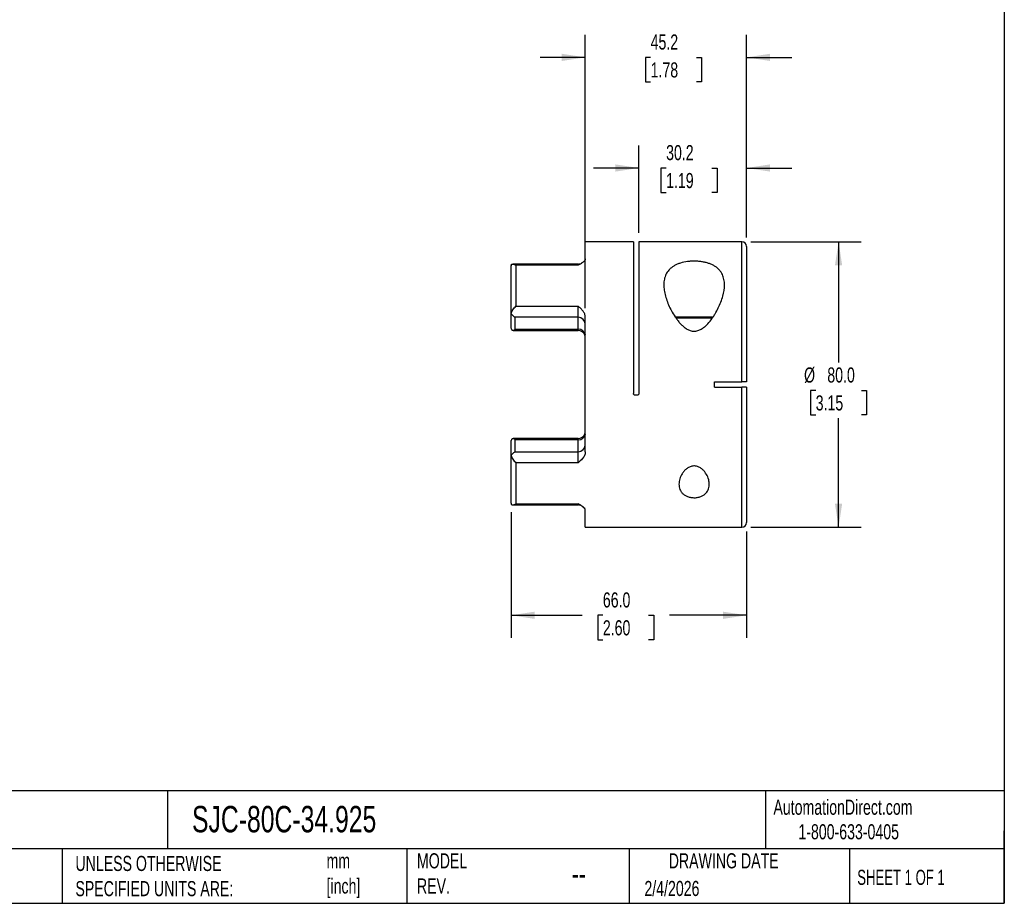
# Model space of a CAD drawing. Header units: millimetres. Extents: x 13 to 546, y 13 to 419.
# Tile 2 of 3: x 270 to 546, y 13 to 260. Entities that reach past the tile are written whole.
import ezdxf

# ---------------------------------------------------------------- set-up
doc = ezdxf.new("R2010")
doc.units = ezdxf.units.MM
doc.header["$LTSCALE"] = 2
doc.linetypes.add('SLD-Solid', pattern=[0])
doc.layers.add('DIMENSIONS', color=140, linetype='SLD-Solid', lineweight=25)
doc.layers.add('TEXT', color=140, linetype='SLD-Solid', lineweight=25)
doc.styles.add('SLDTEXTSTYLE0', font='TXT', dxfattribs={"width": 0.7})
doc.styles.add('SLDTEXTSTYLE1', font='TXT', dxfattribs={"width": 0.65})
doc.dimstyles.new('SLDDIMSTYLE1', dxfattribs={"dimtxt": 4.316016, "dimasz": 6.604, "dimexe": 0, "dimexo": 0.0625, "dimgap": 1.079004, "dimtad": 0, "dimtih": 1, "dimtoh": 1, "dimdec": 1, "dimrnd": 1e-09, "dimzin": 4, "dimdsep": 46, "dimtxsty": 'SLDTEXTSTYLE0', "dimsah": 1, "dimcen": 0.09, "dimadec": 0, "dimazin": 1, "dimtfac": 1, "dimtdec": 1, "dimtofl": 0, "dimtmove": 0, "dimatfit": 3, "dimfxl": 0, "dimfrac": 2, "dimtolj": 1, "dimtzin": 12, "dimarcsym": 0})
doc.dimstyles.new('SLDDIMSTYLE2', dxfattribs={"dimtxt": 4.316016, "dimasz": 6.604, "dimexe": 0, "dimexo": 0.0625, "dimgap": 1.079004, "dimtad": 0, "dimtih": 1, "dimtoh": 1, "dimdec": 1, "dimrnd": 1e-09, "dimzin": 12, "dimdsep": 46, "dimtxsty": 'SLDTEXTSTYLE0', "dimsah": 1, "dimcen": 0.09, "dimadec": 0, "dimazin": 3, "dimtfac": 1, "dimtdec": 1, "dimtmove": 0, "dimatfit": 0, "dimfxl": 0, "dimfrac": 2, "dimtolj": 1, "dimtzin": 12, "dimarcsym": 0})

# ---------------------------------------------------------------- blocks, each defined once
blk = doc.blocks.new('_D_1')
at = {"layer": 'DIMENSIONS'}
for p, q in [((475.1, 198.12), (506, 198.12)), ((499.65, 198.12), (499.65, 164.31)), ((493.23, 156.49), (491.78, 156.49)), ((491.78, 156.49), (491.78, 149.63)), ((506.06, 156.49), (507.51, 156.49)), ((507.51, 156.49), (507.51, 149.63)), ((491.78, 149.63), (493.23, 149.63)), ((507.51, 149.63), (506.06, 149.63)), ((499.65, 118.12), (499.65, 148.66)), ((475.1, 118.12), (506, 118.12))]:
    blk.add_line(p, q, dxfattribs=at)
for points in [[(499.65, 198.12), (498.63, 191.52), (500.66, 191.52)], [(499.65, 118.12), (500.66, 124.73), (498.63, 124.73)]]:
    blk.add_solid(points, dxfattribs=at)
at = {"layer": 'DIMENSIONS', "char_height": 4.233, "attachment_point": 1, "style": 'SLDTEXTSTYLE0'}
for s, insert in [('%%c', (489.97, 162.91)), ('80.0', (496.49, 162.91)), ('3.15', (493.23, 155.08))]:
    blk.add_mtext(s, dxfattribs=dict(at, insert=insert))
blk = doc.blocks.new('_D_2')
at = {"layer": 'DIMENSIONS'}
for p, q in [((443.66, 200.66), (443.66, 225.16)), ((473.86, 199.36), (473.86, 225.16)), ((443.66, 218.81), (430.96, 218.81)), ((451.31, 218.81), (449.86, 218.81)), ((449.86, 218.81), (449.86, 211.95)), ((464.13, 218.81), (465.58, 218.81)), ((465.58, 218.81), (465.58, 211.95)), ((473.86, 218.81), (486.56, 218.81)), ((449.86, 211.95), (451.31, 211.95)), ((465.58, 211.95), (464.13, 211.95))]:
    blk.add_line(p, q, dxfattribs=at)
for points in [[(443.66, 218.81), (437.06, 219.83), (437.06, 217.8)], [(473.86, 218.81), (480.47, 217.8), (480.47, 219.83)]]:
    blk.add_solid(points, dxfattribs=at)
at = {"layer": 'DIMENSIONS', "char_height": 4.233, "attachment_point": 1, "style": 'SLDTEXTSTYLE0'}
for s, insert in [('30.2', (451.31, 225.24)), ('1.19', (451.31, 217.41))]:
    blk.add_mtext(s, dxfattribs=dict(at, insert=insert))
blk = doc.blocks.new('_D_3')
at = {"layer": 'DIMENSIONS'}
for p, q in [((428.66, 179.54), (428.66, 256.17)), ((473.86, 199.36), (473.86, 256.17)), ((428.66, 249.82), (415.96, 249.82)), ((446.97, 249.82), (445.52, 249.82)), ((445.52, 249.82), (445.52, 242.96)), ((459.8, 249.82), (461.25, 249.82)), ((461.25, 249.82), (461.25, 242.96)), ((473.86, 249.82), (486.56, 249.82)), ((445.52, 242.96), (446.97, 242.96)), ((461.25, 242.96), (459.8, 242.96))]:
    blk.add_line(p, q, dxfattribs=at)
for points in [[(428.66, 249.82), (422.06, 250.84), (422.06, 248.81)], [(473.86, 249.82), (480.47, 248.81), (480.47, 250.84)]]:
    blk.add_solid(points, dxfattribs=at)
at = {"layer": 'DIMENSIONS', "char_height": 4.233, "attachment_point": 1, "style": 'SLDTEXTSTYLE0'}
for s, insert in [('45.2', (446.97, 256.25)), ('1.78', (446.97, 248.42))]:
    blk.add_mtext(s, dxfattribs=dict(at, insert=insert))
blk = doc.blocks.new('_D_4')
at = {"layer": 'DIMENSIONS'}
for p, q in [((407.86, 122.32), (407.86, 87.09)), ((473.86, 116.88), (473.86, 87.09)), ((407.86, 93.44), (427.74, 93.44)), ((433.58, 93.44), (432.14, 93.44)), ((432.14, 93.44), (432.14, 86.58)), ((446.41, 93.44), (447.86, 93.44)), ((447.86, 93.44), (447.86, 86.58)), ((473.86, 93.44), (452.26, 93.44)), ((432.14, 86.58), (433.58, 86.58)), ((447.86, 86.58), (446.41, 86.58))]:
    blk.add_line(p, q, dxfattribs=at)
for points in [[(407.86, 93.44), (414.47, 92.42), (414.47, 94.45)], [(473.86, 93.44), (467.26, 94.45), (467.26, 92.42)]]:
    blk.add_solid(points, dxfattribs=at)
at = {"layer": 'DIMENSIONS', "char_height": 4.233, "attachment_point": 1, "style": 'SLDTEXTSTYLE0'}
for s, insert in [('66.0', (433.58, 99.86)), ('2.60', (433.58, 92.04))]:
    blk.add_mtext(s, dxfattribs=dict(at, insert=insert))

msp = doc.modelspace()

# ---------------------------------------------------------------- linework, layer by layer
for p, q in [((442.16, 198.12), (428.66, 198.12)), ((428.66, 193.39), (428.66, 198.12)), ((442.16, 198.12), (442.16, 155.62)), ((472.56, 198.12), (443.66, 198.12)), ((443.66, 198.12), (443.66, 155.62)), ((472.56, 158.87), (472.56, 198.12)), ((473.86, 196.82), (473.86, 158.87)), ((407.86, 177.91), (407.86, 191.38)), ((426.66, 191.9), (408.32, 191.9)), ((409.16, 191.57), (409.16, 180.06)), ((426.66, 191.57), (409.16, 191.57)), ((426.66, 191.57), (426.66, 191.9)), ((409.16, 180.06), (426.66, 180.06)), ((426.66, 176.96), (426.66, 180.06)), ((407.86, 174.07), (407.86, 177.91)), ((426.66, 176.96), (408.86, 176.96)), ((408.86, 176.96), (408.86, 173.6)), ((426.66, 173.6), (426.66, 176.96)), ((428.66, 139.24), (428.66, 177)), ((453.79, 177.12), (464.5, 177.12)), ((464.26, 176.72), (454.05, 176.72)), ((408.46, 173.25), (426.66, 173.25)), ((408.86, 173.6), (426.66, 173.6)), ((426.66, 173.25), (426.66, 173.6)), ((464.9, 158.87), (472.56, 158.87)), ((464.9, 157.37), (472.56, 157.37)), ((472.56, 118.12), (472.56, 157.37)), ((473.86, 157.37), (473.86, 119.42)), ((443.16, 155.12), (442.66, 155.12)), ((407.86, 138.34), (407.86, 142.18)), ((426.66, 143), (408.46, 143)), ((408.86, 142.64), (408.86, 139.28)), ((426.66, 142.64), (408.86, 142.64)), ((426.66, 142.64), (426.66, 143)), ((426.66, 139.28), (426.66, 142.64)), ((407.86, 124.86), (407.86, 138.34)), ((408.86, 139.28), (426.66, 139.28)), ((426.66, 136.19), (426.66, 139.28)), ((409.16, 136.19), (409.16, 124.68)), ((426.66, 136.19), (409.16, 136.19)), ((408.32, 124.35), (426.66, 124.35)), ((409.16, 124.68), (426.66, 124.68)), ((426.66, 124.35), (426.66, 124.68)), ((428.66, 118.12), (428.66, 122.86)), ((428.66, 118.12), (472.56, 118.12))]:
    msp.add_line(p, q)
for centre, radius, start, end in [((472.56, 196.82), 1.3, 0, 90), ((426.66, 193.9), 2, 270, 305.3642), ((426.66, 174.96), 2, 0, 90), ((426.83, 171.76), 1.85, 6.1411, 95.0427), ((426.66, 171.25), 2, 21.7172, 90), ((426.83, 144.48), 1.85, 264.9573, 353.8589), ((426.66, 145), 2, 270, 338.264), ((426.66, 141.28), 2, 270, 0), ((426.66, 122.35), 2, 54.8633, 90), ((472.56, 119.42), 1.3, 270, 0)]:
    msp.add_arc(centre, radius, start, end)
for points, knots in [([(428.66, 193.39), (428.66, 193.22), (428.6, 193.05), (428.37, 192.72), (428.21, 192.57), (427.83, 192.27), (427.61, 192.12), (427.15, 191.84), (426.91, 191.71), (426.66, 191.57)], [0, 0, 0, 0, 0.25, 0.25, 0.5, 0.5, 0.75, 0.75, 1, 1, 1, 1]), ([(407.87, 191.58), (407.89, 191.64), (407.91, 191.69), (407.97, 191.78), (408.01, 191.81), (408.14, 191.89), (408.25, 191.91), (408.49, 191.89), (408.62, 191.86), (408.89, 191.75), (409.03, 191.67), (409.16, 191.57)], [0, 0, 0, 0, 0.125, 0.125, 0.25, 0.25, 0.5, 0.5, 0.75, 0.75, 1, 1, 1, 1]), ([(467.66, 186.09), (467.66, 185.06), (467.49, 184), (467.04, 182.36), (466.86, 181.8), (466.43, 180.69), (466.19, 180.13), (465.65, 179.02), (465.35, 178.47), (464.86, 177.64), (464.69, 177.37), (464.32, 176.83), (464.13, 176.56), (463.53, 175.76), (463.1, 175.25), (462.37, 174.54), (462.11, 174.31), (461.55, 173.89), (461.26, 173.7), (460.62, 173.37), (460.29, 173.24), (459.77, 173.13), (459.59, 173.1), (459.23, 173.07), (459.05, 173.07), (458.69, 173.1), (458.52, 173.13), (458.17, 173.22), (457.99, 173.27), (457.5, 173.46), (457.19, 173.63), (456.6, 174.01), (456.32, 174.23), (455.81, 174.68), (455.56, 174.92), (455.1, 175.41), (454.88, 175.67), (454.46, 176.19), (454.27, 176.46), (453.7, 177.26), (453.36, 177.81), (452.74, 178.91), (452.45, 179.47), (451.68, 181.15), (451.29, 182.25), (450.89, 183.88), (450.79, 184.43), (450.7, 185.22), (450.68, 185.48), (450.66, 186), (450.66, 186.26), (450.7, 187.01), (450.77, 187.5), (450.96, 188.2), (451.03, 188.43), (451.21, 188.87), (451.32, 189.09), (451.68, 189.73), (451.98, 190.12), (452.53, 190.66), (452.74, 190.83), (453.18, 191.16), (453.41, 191.31), (453.9, 191.59), (454.17, 191.72), (454.72, 191.95), (455.02, 192.06), (455.95, 192.35), (456.61, 192.49), (457.65, 192.63), (458, 192.66), (458.72, 192.7), (459.07, 192.71), (459.79, 192.7), (460.15, 192.68), (460.86, 192.61), (461.2, 192.57), (461.88, 192.45), (462.21, 192.38), (462.85, 192.21), (463.16, 192.11), (463.75, 191.89), (464.03, 191.78), (464.56, 191.51), (464.82, 191.37), (465.52, 190.91), (465.92, 190.57), (466.43, 190), (466.58, 189.8), (466.85, 189.39), (466.97, 189.18), (467.17, 188.74), (467.26, 188.52), (467.41, 188.06), (467.47, 187.83), (467.62, 187.1), (467.66, 186.6), (467.66, 186.09)], [0, 0, 0, 0, 0.0625, 0.0625, 0.09375, 0.09375, 0.125, 0.125, 0.15625, 0.15625, 0.171875, 0.171875, 0.1875, 0.1875, 0.21875, 0.21875, 0.234375, 0.234375, 0.25, 0.25, 0.265625, 0.265625, 0.273437, 0.273437, 0.28125, 0.28125, 0.289062, 0.289062, 0.296875, 0.296875, 0.3125, 0.3125, 0.328125, 0.328125, 0.34375, 0.34375, 0.359375, 0.359375, 0.375, 0.375, 0.40625, 0.40625, 0.4375, 0.4375, 0.5, 0.5, 0.53125, 0.53125, 0.546875, 0.546875, 0.5625, 0.5625, 0.59375, 0.59375, 0.609375, 0.609375, 0.625, 0.625, 0.65625, 0.65625, 0.671875, 0.671875, 0.6875, 0.6875, 0.703125, 0.703125, 0.71875, 0.71875, 0.75, 0.75, 0.765625, 0.765625, 0.78125, 0.78125, 0.796875, 0.796875, 0.8125, 0.8125, 0.828125, 0.828125, 0.84375, 0.84375, 0.859375, 0.859375, 0.875, 0.875, 0.90625, 0.90625, 0.921875, 0.921875, 0.9375, 0.9375, 0.953125, 0.953125, 0.96875, 0.96875, 1, 1, 1, 1]), ([(407.87, 177.88), (407.89, 177.98), (407.91, 178.07), (407.97, 178.27), (408.01, 178.37), (408.14, 178.67), (408.25, 178.86), (408.49, 179.24), (408.62, 179.41), (408.89, 179.75), (409.03, 179.91), (409.16, 180.06)], [0, 0, 0, 0, 0.125, 0.125, 0.25, 0.25, 0.5, 0.5, 0.75, 0.75, 1, 1, 1, 1]), ([(428.66, 177), (428.66, 177.32), (428.6, 177.62), (428.37, 178.19), (428.21, 178.46), (427.83, 178.96), (427.61, 179.2), (427.15, 179.64), (426.91, 179.85), (426.66, 180.06)], [0, 0, 0, 0, 0.25, 0.25, 0.5, 0.5, 0.75, 0.75, 1, 1, 1, 1]), ([(407.87, 177.88), (408, 177.76), (408.12, 177.65), (408.35, 177.44), (408.45, 177.34), (408.64, 177.17), (408.72, 177.09), (408.83, 176.99), (408.86, 176.96), (408.86, 176.96)], [0, 0, 0, 0, 0.25, 0.25, 0.5, 0.5, 0.75, 0.75, 1, 1, 1, 1]), ([(408.19, 173.29), (408.14, 173.36), (408.1, 173.43), (408.02, 173.57), (407.98, 173.64), (407.9, 173.84), (407.86, 173.97), (407.86, 174.07)], [0, 0, 0, 0, 0.25, 0.25, 0.5, 0.5, 1, 1, 1, 1]), ([(408.86, 173.6), (408.86, 173.52), (408.85, 173.45), (408.77, 173.34), (408.72, 173.3), (408.6, 173.25), (408.52, 173.24), (408.36, 173.25), (408.28, 173.26), (408.19, 173.29)], [0, 0, 0, 0, 0.25, 0.25, 0.5, 0.5, 0.75, 0.75, 1, 1, 1, 1]), ([(428.66, 171.28), (428.66, 171.42), (428.64, 171.66), (428.55, 171.89), (428.51, 171.98)], [0, 0, 0, 0, 0.587927, 1, 1, 1, 1]), ([(473.86, 158.87), (473.86, 158.87), (473.83, 158.87), (473.73, 158.87), (473.69, 158.87), (473.6, 158.87), (473.54, 158.87), (473.36, 158.87), (473.22, 158.87), (472.91, 158.87), (472.74, 158.87), (472.56, 158.87)], [0, 0, 0, 0, 0.25, 0.25, 0.375, 0.375, 0.5, 0.5, 0.75, 0.75, 1, 1, 1, 1]), ([(473.86, 157.37), (473.86, 157.37), (473.83, 157.37), (473.73, 157.37), (473.69, 157.37), (473.6, 157.37), (473.54, 157.37), (473.36, 157.37), (473.22, 157.37), (472.91, 157.37), (472.74, 157.37), (472.56, 157.37)], [0, 0, 0, 0, 0.25, 0.25, 0.375, 0.375, 0.5, 0.5, 0.75, 0.75, 1, 1, 1, 1]), ([(442.66, 155.12), (442.53, 155.12), (442.4, 155.18), (442.22, 155.36), (442.16, 155.49), (442.16, 155.62)], [0, 0, 0, 0, 0.5, 0.5, 1, 1, 1, 1]), ([(443.66, 155.62), (443.66, 155.49), (443.61, 155.36), (443.43, 155.18), (443.3, 155.12), (443.16, 155.12)], [0, 0, 0, 0, 0.5, 0.5, 1, 1, 1, 1]), ([(428.51, 144.26), (428.55, 144.36), (428.64, 144.58), (428.66, 144.83), (428.66, 144.97)], [0, 0, 0, 0, 0.414043, 1, 1, 1, 1]), ([(407.86, 142.18), (407.86, 142.23), (407.87, 142.29), (407.9, 142.41), (407.93, 142.48), (408.01, 142.68), (408.09, 142.82), (408.19, 142.96)], [0, 0, 0, 0, 0.25, 0.25, 0.5, 0.5, 1, 1, 1, 1]), ([(408.19, 142.96), (408.28, 142.98), (408.36, 143), (408.52, 143), (408.6, 142.99), (408.72, 142.95), (408.77, 142.91), (408.85, 142.8), (408.86, 142.73), (408.86, 142.64)], [0, 0, 0, 0, 0.25, 0.25, 0.5, 0.5, 0.75, 0.75, 1, 1, 1, 1]), ([(408.86, 139.28), (408.86, 139.28), (408.83, 139.26), (408.72, 139.15), (408.64, 139.08), (408.36, 138.83), (408.13, 138.61), (407.87, 138.36)], [0, 0, 0, 0, 0.25, 0.25, 0.5, 0.5, 1, 1, 1, 1]), ([(407.87, 138.36), (407.89, 138.27), (407.91, 138.17), (407.97, 137.98), (408.01, 137.88), (408.14, 137.58), (408.25, 137.38), (408.49, 137.01), (408.62, 136.83), (408.89, 136.49), (409.03, 136.33), (409.16, 136.19)], [0, 0, 0, 0, 0.125, 0.125, 0.25, 0.25, 0.5, 0.5, 0.75, 0.75, 1, 1, 1, 1]), ([(428.66, 139.24), (428.66, 139.06), (428.64, 138.88), (428.56, 138.53), (428.5, 138.36), (428.27, 137.87), (428.06, 137.57), (427.82, 137.28)], [0, 0, 0, 0, 0.25, 0.25, 0.5, 0.5, 1, 1, 1, 1]), ([(454.91, 130.16), (454.91, 130.65), (454.99, 131.15), (455.3, 132.15), (455.53, 132.65), (455.98, 133.37), (456.15, 133.61), (456.54, 134.06), (456.76, 134.28), (457.25, 134.67), (457.52, 134.85), (457.97, 135.06), (458.12, 135.12), (458.45, 135.22), (458.62, 135.25), (458.96, 135.3), (459.13, 135.31), (459.48, 135.29), (459.65, 135.27), (459.98, 135.19), (460.14, 135.14), (460.45, 135.02), (460.6, 134.95), (460.89, 134.79), (461.02, 134.7), (461.28, 134.51), (461.4, 134.41), (461.74, 134.11), (461.95, 133.88), (462.5, 133.19), (462.77, 132.71), (463.09, 131.96), (463.17, 131.7), (463.3, 131.2), (463.35, 130.95), (463.41, 130.46), (463.42, 130.21), (463.4, 129.72), (463.37, 129.48), (463.26, 129.01), (463.18, 128.78), (462.98, 128.34), (462.85, 128.13), (462.54, 127.73), (462.35, 127.54), (461.93, 127.19), (461.69, 127.03), (461.15, 126.76), (460.86, 126.65), (460.38, 126.52), (460.22, 126.49), (459.89, 126.43), (459.72, 126.41), (459.21, 126.38), (458.86, 126.39), (458.35, 126.45), (458.18, 126.47), (457.86, 126.55), (457.7, 126.59), (457.39, 126.69), (457.25, 126.74), (456.96, 126.87), (456.83, 126.93), (456.45, 127.15), (456.22, 127.32), (455.82, 127.69), (455.66, 127.88), (455.38, 128.29), (455.26, 128.51), (454.99, 129.19), (454.91, 129.66), (454.91, 130.16)], [0, 0, 0, 0, 0.0625, 0.0625, 0.125, 0.125, 0.15625, 0.15625, 0.1875, 0.1875, 0.21875, 0.21875, 0.234375, 0.234375, 0.25, 0.25, 0.265625, 0.265625, 0.28125, 0.28125, 0.296875, 0.296875, 0.3125, 0.3125, 0.328125, 0.328125, 0.34375, 0.34375, 0.375, 0.375, 0.4375, 0.4375, 0.46875, 0.46875, 0.5, 0.5, 0.53125, 0.53125, 0.5625, 0.5625, 0.59375, 0.59375, 0.625, 0.625, 0.65625, 0.65625, 0.6875, 0.6875, 0.71875, 0.71875, 0.734375, 0.734375, 0.75, 0.75, 0.78125, 0.78125, 0.796875, 0.796875, 0.8125, 0.8125, 0.828125, 0.828125, 0.84375, 0.84375, 0.875, 0.875, 0.90625, 0.90625, 0.9375, 0.9375, 1, 1, 1, 1]), ([(407.87, 124.67), (407.89, 124.6), (407.91, 124.55), (407.97, 124.47), (408.01, 124.44), (408.14, 124.36), (408.25, 124.34), (408.49, 124.36), (408.62, 124.39), (408.89, 124.5), (409.03, 124.58), (409.16, 124.68)], [0, 0, 0, 0, 0.125, 0.125, 0.25, 0.25, 0.5, 0.5, 0.75, 0.75, 1, 1, 1, 1]), ([(428.66, 122.86), (428.66, 123.03), (428.6, 123.19), (428.37, 123.52), (428.21, 123.68), (427.83, 123.98), (427.61, 124.12), (427.15, 124.4), (426.91, 124.54), (426.66, 124.68)], [0, 0, 0, 0, 0.25, 0.25, 0.5, 0.5, 0.75, 0.75, 1, 1, 1, 1])]:
    msp.add_open_spline(points, degree=3, knots=knots)
for points in [[(407.87, 191.58), (407.87, 191.52), (407.86, 191.45), (407.86, 191.38)], [(407.86, 177.91), (407.86, 177.9), (407.87, 177.89), (407.87, 177.88)], [(464.91, 158.12), (464.91, 158.37), (464.91, 158.62), (464.9, 158.87)], [(464.9, 157.37), (464.91, 157.62), (464.91, 157.87), (464.91, 158.12)], [(407.87, 138.36), (407.87, 138.35), (407.86, 138.34), (407.86, 138.34)], [(427.82, 137.28), (427.47, 136.88), (427.07, 136.53), (426.66, 136.19)], [(407.86, 124.86), (407.86, 124.8), (407.87, 124.73), (407.87, 124.67)]]:
    msp.add_open_spline(points, degree=3)
at = {"layer": 'TEXT'}
for p, q in [((546.1, 419.1), (546.1, 12.7)), ((546.1, 44.25), (12.7, 44.25)), ((311.52, 44.25), (311.52, 27.94)), ((479.15, 44.25), (479.15, 27.94)), ((546.1, 12.7), (546.1, 33.02)), ((546.1, 27.94), (12.7, 27.94)), ((282, 27.94), (282, 12.7)), ((378.6, 27.94), (378.6, 12.7)), ((440.93, 27.94), (440.93, 12.7)), ((502.7, 27.94), (502.7, 12.7)), ((12.7, 12.7), (546.1, 12.7))]:
    msp.add_line(p, q, dxfattribs=at)

# ---------------------------------------------------------------- texts
for s, insert, char_height, attachment_point, style in [('AutomationDirect.com', (481.39, 41.75), 4.2333, 1, 'SLDTEXTSTYLE0'), ('SJC-80C-34.925', (318.42, 40), 7.4083, 1, 'SLDTEXTSTYLE0'), ('1-800-633-0405', (488.38, 34.87), 4.2333, 1, 'SLDTEXTSTYLE0'), ('UNLESS OTHERWISE ^JSPECIFIED UNITS ARE:', (285.74, 25.99), 4.2333, 1, 'SLDTEXTSTYLE0'), ('mm^J[inch]', (356.13, 26.72), 4.233, 1, 'SLDTEXTSTYLE0'), ('MODEL ^JREV.', (381.47, 26.73), 4.2333, 1, 'SLDTEXTSTYLE0'), ('DRAWING DATE', (467.45, 26.73), 4.2333, 2, 'SLDTEXTSTYLE0'), ('SHEET 1 OF 1', (504.88, 22.1), 4.2333, 1, 'SLDTEXTSTYLE1'), ('--', (424.86, 24.15), 6.35, 1, 'SLDTEXTSTYLE0'), ('2/4/2026', (445.23, 18.98), 4.233, 1, 'SLDTEXTSTYLE0')]:
    msp.add_mtext(s, dxfattribs=dict(at, insert=insert, char_height=char_height, attachment_point=attachment_point, style=style))

# ---------------------------------------------------------------- dimensions: what is measured, and where the dimension line sits
at = {"layer": 'DIMENSIONS'}
for base, p1, p2, dimstyle, picture, middle in [((428.66, 249.82), (473.86, 196.82), (428.66, 177), 'SLDDIMSTYLE2', '_D_3', (453.38, 249.82)), ((407.86, 93.44), (473.86, 119.42), (407.86, 124.86), 'SLDDIMSTYLE1', '_D_4', (440, 93.44))]:
    dim = msp.add_linear_dim(base=base, p1=p1, p2=p2, dimstyle=dimstyle, dxfattribs=at)
    dim.commit()
    dim.dimension.update_dxf_attribs({"geometry": picture, "text_midpoint": middle, "dimtype": 160})
dim = msp.add_linear_dim(base=(443.66, 218.81), p1=(473.86, 196.82), p2=(443.66, 198.12), angle=0, dimstyle='SLDDIMSTYLE2', dxfattribs=at)
dim.commit()
dim.dimension.update_dxf_attribs({"geometry": '_D_2', "text_midpoint": (457.72, 218.81), "dimtype": 160})
dim = msp.add_linear_dim(base=(499.65, 198.12), p1=(472.56, 118.12), p2=(472.56, 198.12), angle=90, text='%%c<>', dimstyle='SLDDIMSTYLE1', dxfattribs=at)
dim.commit()
dim.dimension.update_dxf_attribs({"geometry": '_D_1', "text_midpoint": (499.65, 156.49), "dimtype": 160})

doc.saveas('drawing.dxf')
